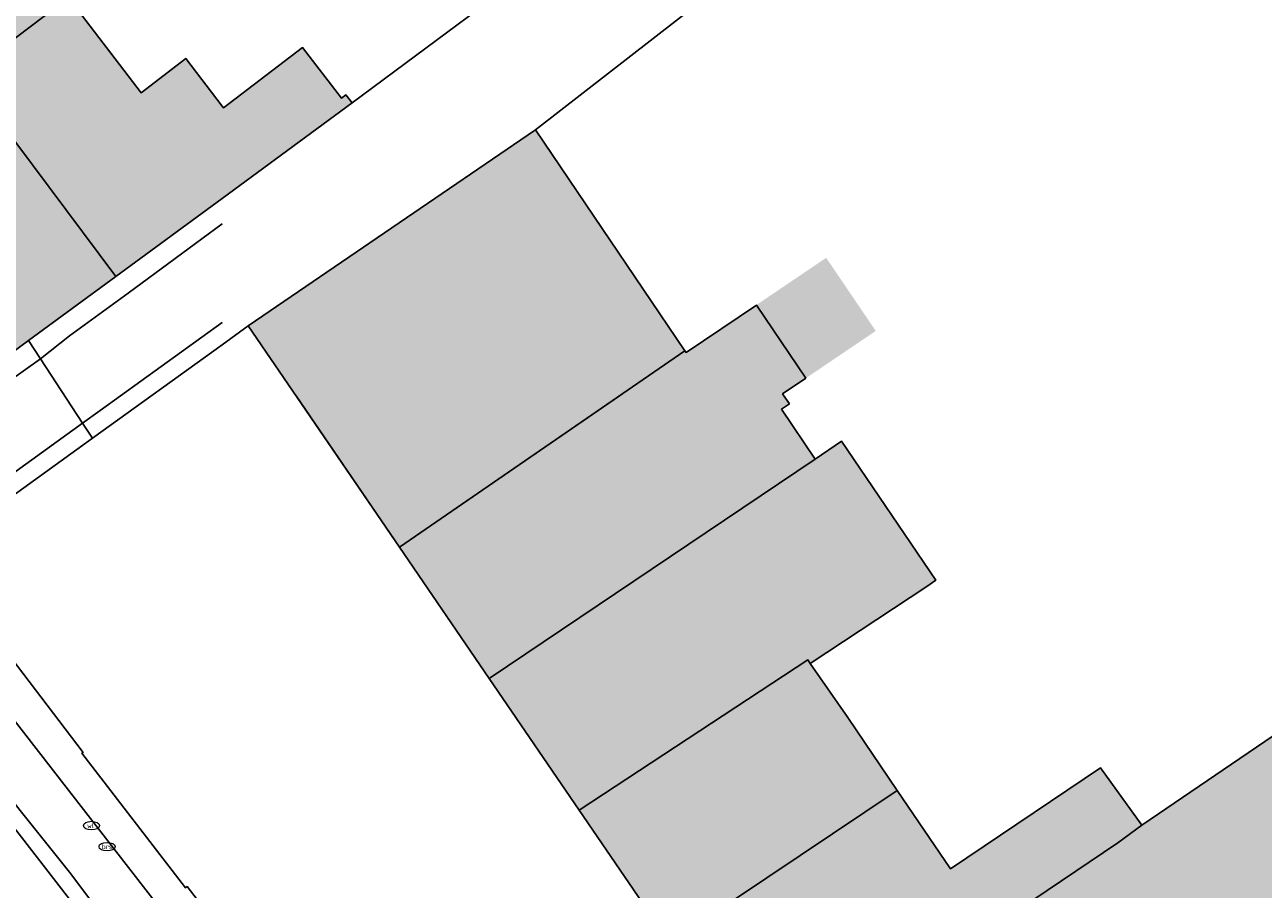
# Model space of a CAD drawing. Header units: metres. Extents: x 196496 to 197479, y 355139 to 356324.
# Tile 49 of 144: x 197132 to 197180, y 355517 to 355551. Entities that reach past the tile are written whole.
import ezdxf
from ezdxf.enums import TextEntityAlignment as Align

# ---------------------------------------------------------------- set-up
doc = ezdxf.new("R2010")
doc.units = ezdxf.units.M
doc.layers.get('0').update_dxf_attribs({"color": 252, "lineweight": 18})
for name, color, linetype, lineweight in [('B-WE-IE-MEUBILAIR-S', 252, 'Continuous', 18), ('B-WE-OG-BEBOUWING-GV', 252, 'Continuous', 18), ('B-WE-OG-TERREIN_ERF-GV', 252, 'Continuous', 18), ('B-WE-VH-GESLOTENVERHARDING_ASFALT-GV', 252, 'Continuous', 18), ('B-WE-VH-OPENVERHARDING_SIERBESTRATING-GV', 252, 'Continuous', 18), ('B-WE-VH-OPENVERHARDING_STRAATBAKSTEEN-GV', 252, 'Continuous', 18), ('B-WE-VH-OPENVERHARDING_TEGEL-GV', 252, 'Continuous', 18), ('B-WE-VH-VERHARDING_ASFALT-GV', 252, 'Continuous', 18)]:
    doc.layers.add(name, color=color, linetype=linetype, lineweight=lineweight)
doc.layers.add('X-XX-AL-PRESENTATIE_GEBOUW3-V', color=7, linetype='Continuous', lineweight=18, true_color=0xf0f0f0)
doc.styles.add('NLCS-ISO', font='NLCS-ISO.ttf')

# ---------------------------------------------------------------- blocks, each defined once
blk = doc.blocks.new('SIE-MEUBILAIR_PUT_BRANDSTOFPUT-SO')
blk.add_ellipse((0, 0), major_axis=(1.25, 0), ratio=0.54)
at = {"style": 'NLCS-ISO'}
blk.add_text('brs', height=0.75, dxfattribs=at).set_placement((0.03, 0), align=Align.MIDDLE_CENTER)
blk = doc.blocks.new('SIE-MEUBILAIR_PUT_WATERLEIDINGPUT-SO')
blk.add_ellipse((0, 0), major_axis=(1.25, 0), ratio=0.54)
at = {"style": 'NLCS-ISO'}
blk.add_text('wl', height=0.75, dxfattribs=at).set_placement((-0.14, 0), align=Align.MIDDLE_CENTER)

msp = doc.modelspace()

# ---------------------------------------------------------------- hatches: boundary and pattern name
at = {"layer": 'X-XX-AL-PRESENTATIE_GEBOUW3-V'}
for points in [[(197129.839, 355548.556), (197133.859, 355551.594), (197133.752, 355551.735), (197136.653, 355554.006), (197134.552, 355556.712), (197133.062, 355555.536), (197130.76, 355558.482), (197128.754, 355556.916), (197126.158, 355560.235), (197125.145, 355559.445), (197123.938, 355560.986), (197121.527, 355559.101), (197121.41, 355559.253), (197114.304, 355553.62), (197122.516, 355543.021)], [(197129.839, 355548.556), (197135.701, 355540.717), (197144.905, 355547.484), (197144.665, 355547.799), (197144.49, 355547.666), (197142.972, 355549.649), (197139.891, 355547.299), (197138.423, 355549.212), (197136.681, 355547.878), (197133.859, 355551.594)], [(197135.701, 355540.717), (197129.839, 355548.556), (197122.516, 355543.021), (197122.552, 355542.975), (197128.439, 355535.377), (197132.298, 355538.215)], [(197135.701, 355540.717), (197129.839, 355548.556), (197122.516, 355543.021), (197122.552, 355542.975), (197125.551, 355539.104), (197126.375, 355538.042), (197128.439, 355535.377), (197132.298, 355538.215)], [(197157.873, 355537.824), (197152.05, 355546.433), (197140.858, 355538.792), (197146.752, 355530.161)], [(197140.858, 355538.792), (197146.752, 355530.161), (197157.873, 355537.824), (197152.05, 355546.433), (197150.276, 355545.222)], [(197150.246, 355525.042), (197162.949, 355533.598), (197161.632, 355535.541), (197161.943, 355535.751), (197161.681, 355536.14), (197162.588, 355536.753), (197165.309, 355538.594), (197163.379, 355541.446), (197160.658, 355539.605), (197157.921, 355537.753), (197157.873, 355537.824), (197146.752, 355530.161)], [(197150.246, 355525.042), (197162.949, 355533.598), (197161.632, 355535.541), (197161.943, 355535.751), (197161.681, 355536.14), (197162.588, 355536.753), (197160.658, 355539.605), (197157.921, 355537.753), (197157.873, 355537.824), (197146.752, 355530.161)], [(197190.059, 355518.358), (197194.037, 355521.163), (197191.444, 355524.841), (197193.155, 355526.047), (197195.745, 355522.391), (197203.646, 355527.987), (197203.213, 355528.601), (197200.911, 355531.863), (197202.868, 355533.251), (197200.43, 355536.694), (197198.231, 355535.136), (197181.728, 355523.442), (197175.68, 355519.325), (197174.741, 355518.637), (197160.97, 355509.338), (197160.997, 355509.298), (197160.233, 355508.776), (197161.948, 355506.267), (197164.45, 355502.607), (197166.196, 355500.053), (197168.42, 355501.564), (197176.371, 355506.965), (197175.483, 355508.272), (197177.641, 355509.738), (197178.099, 355509.063), (197187.275, 355515.28), (197186.164, 355516.919), (197189.298, 355519.043), (197189.873, 355518.227)], [(197166.196, 355500.053), (197168.42, 355501.564), (197176.371, 355506.965), (197175.483, 355508.272), (197177.641, 355509.738), (197178.099, 355509.063), (197187.275, 355515.28), (197186.164, 355516.919), (197189.298, 355519.043), (197189.873, 355518.227), (197190.059, 355518.358), (197194.037, 355521.163), (197191.444, 355524.841), (197193.155, 355526.047), (197195.745, 355522.391), (197203.646, 355527.987), (197203.439, 355528.28), (197203.213, 355528.601), (197200.911, 355531.863), (197202.868, 355533.251), (197200.43, 355536.694), (197198.231, 355535.136), (197181.728, 355523.442), (197175.68, 355519.325), (197174.741, 355518.637), (197160.97, 355509.338), (197160.997, 355509.298), (197160.233, 355508.776), (197161.948, 355506.267), (197164.45, 355502.607)], [(197153.753, 355519.907), (197162.658, 355525.775), (197162.758, 355525.631), (197167.299, 355528.635), (197167.649, 355528.87), (197163.977, 355534.293), (197162.949, 355533.598), (197150.246, 355525.042)], [(197153.753, 355519.907), (197162.658, 355525.775), (197162.758, 355525.631), (197167.299, 355528.635), (197167.649, 355528.87), (197163.977, 355534.293), (197162.949, 355533.598), (197150.246, 355525.042)], [(197157.286, 355514.733), (197166.147, 355520.675), (197164.222, 355523.517), (197162.758, 355525.631), (197162.658, 355525.775), (197153.753, 355519.907)], [(197157.286, 355514.733), (197166.147, 355520.675), (197164.222, 355523.517), (197162.758, 355525.631), (197162.658, 355525.775), (197153.753, 355519.907)], [(197160.97, 355509.338), (197174.741, 355518.637), (197175.68, 355519.325), (197174.071, 355521.557), (197168.219, 355517.614), (197166.147, 355520.675), (197157.286, 355514.733)], [(197160.97, 355509.338), (197174.741, 355518.637), (197175.68, 355519.325), (197174.071, 355521.557), (197168.219, 355517.614), (197166.147, 355520.675), (197157.286, 355514.733)]]:
    msp.add_hatch(color=256, dxfattribs=at).paths.add_polyline_path(points)

# ---------------------------------------------------------------- linework, layer by layer
at = {"layer": 'B-WE-OG-BEBOUWING-GV', "flags": 128}
for points in [[(197129.839, 355548.556), (197133.859, 355551.594), (197133.752, 355551.735), (197136.653, 355554.006), (197134.552, 355556.712), (197133.062, 355555.536), (197130.76, 355558.482), (197128.754, 355556.916), (197126.158, 355560.235), (197125.145, 355559.445), (197123.938, 355560.986), (197121.527, 355559.101), (197121.41, 355559.253), (197114.304, 355553.62), (197122.516, 355543.021)], [(197135.701, 355540.717), (197129.839, 355548.556), (197122.516, 355543.021), (197122.552, 355542.975), (197125.551, 355539.104), (197126.375, 355538.042), (197128.439, 355535.377), (197132.298, 355538.215)], [(197157.873, 355537.824), (197152.05, 355546.433), (197140.858, 355538.792), (197146.752, 355530.161)], [(197150.246, 355525.042), (197162.949, 355533.598), (197161.632, 355535.541), (197161.943, 355535.751), (197161.681, 355536.14), (197162.588, 355536.753), (197160.658, 355539.605), (197157.921, 355537.753), (197157.873, 355537.824), (197146.752, 355530.161)], [(197153.753, 355519.907), (197162.658, 355525.775), (197162.758, 355525.631), (197167.299, 355528.635), (197167.649, 355528.87), (197163.977, 355534.293), (197162.949, 355533.598), (197150.246, 355525.042)], [(197153.753, 355519.907), (197162.658, 355525.775), (197162.758, 355525.631), (197167.299, 355528.635), (197167.649, 355528.87), (197163.977, 355534.293), (197162.949, 355533.598), (197150.246, 355525.042)], [(197157.286, 355514.733), (197166.147, 355520.675), (197164.222, 355523.517), (197162.758, 355525.631), (197162.658, 355525.775), (197153.753, 355519.907)], [(197157.286, 355514.733), (197166.147, 355520.675), (197164.222, 355523.517), (197162.758, 355525.631), (197162.658, 355525.775), (197153.753, 355519.907)], [(197160.97, 355509.338), (197174.741, 355518.637), (197175.68, 355519.325), (197174.071, 355521.557), (197168.219, 355517.614), (197166.147, 355520.675), (197157.286, 355514.733)], [(197160.97, 355509.338), (197174.741, 355518.637), (197175.68, 355519.325), (197174.071, 355521.557), (197168.219, 355517.614), (197166.147, 355520.675), (197157.286, 355514.733)]]:
    msp.add_lwpolyline(points, close=True, dxfattribs=at)
for points in [[(197139.841, 355547.364), (197138.423, 355549.212), (197136.681, 355547.878), (197133.859, 355551.594), (197129.839, 355548.556), (197135.701, 355540.717)], [(197139.841, 355543.761), (197144.905, 355547.484), (197144.665, 355547.799), (197144.49, 355547.666), (197142.972, 355549.649), (197139.891, 355547.299), (197139.841, 355547.364)], [(197142.719, 355536.067), (197146.752, 355530.161), (197155.322, 355536.067)], [(197155.322, 355536.067), (197146.752, 355530.161), (197150.246, 355525.042)], [(197199.544, 355536.067), (197198.231, 355535.136), (197181.728, 355523.442), (197175.68, 355519.325), (197174.741, 355518.637), (197160.97, 355509.338), (197160.997, 355509.298), (197160.233, 355508.776), (197161.948, 355506.267), (197164.45, 355502.607), (197166.196, 355500.053)], [(197181.728, 355523.442), (197175.68, 355519.325), (197174.741, 355518.637), (197160.97, 355509.338), (197160.997, 355509.298), (197160.233, 355508.776), (197161.948, 355506.267), (197164.45, 355502.607), (197166.196, 355500.053), (197176.371, 355506.965), (197175.483, 355508.272), (197177.641, 355509.738), (197178.099, 355509.063), (197187.275, 355515.28)]]:
    msp.add_lwpolyline(points, dxfattribs=at)
at = {"layer": 'B-WE-OG-BEBOUWING-GV'}
for points in [[(197135.701, 355540.717), (197139.841, 355543.761)], [(197150.246, 355525.042), (197162.949, 355533.598), (197161.632, 355535.541), (197161.943, 355535.751), (197161.731, 355536.067)]]:
    msp.add_lwpolyline(points, dxfattribs=at)
at = {"layer": 'B-WE-OG-TERREIN_ERF-GV', "flags": 128}
for points in [[(197139.841, 355547.364), (197139.891, 355547.299), (197142.972, 355549.649), (197144.49, 355547.666), (197144.665, 355547.799), (197144.905, 355547.484), (197150.654, 355551.764), (197147.239, 355556.081), (197149.956, 355558.23), (197153.433, 355553.832), (197171.837, 355567.533), (197173.953, 355569.108), (197157.247, 355585.591), (197161.168, 355589.591), (197166.264, 355588.24), (197171.753, 355582.173), (197179.346, 355581.173), (197174.799, 355586.207), (197171.862, 355583.541), (197166.847, 355589.144), (197148.998, 355593.861), (197139.841, 355585.449)], [(197169.526, 355560.015), (197152.05, 355546.433), (197157.873, 355537.824), (197157.921, 355537.753), (197160.658, 355539.605), (197162.588, 355536.753), (197161.681, 355536.14), (197161.943, 355535.751), (197161.632, 355535.541), (197162.949, 355533.598), (197163.977, 355534.293), (197167.649, 355528.87), (197167.299, 355528.635), (197162.758, 355525.631), (197164.222, 355523.517), (197166.147, 355520.675), (197168.219, 355517.614), (197174.071, 355521.557), (197175.68, 355519.325), (197181.728, 355523.442)], [(197157.286, 355514.733), (197153.753, 355519.907), (197150.246, 355525.042), (197146.752, 355530.161), (197140.858, 355538.792), (197139.841, 355538.058)], [(197139.841, 355538.058), (197134.795, 355534.419), (197129.189, 355530.375), (197128.64, 355529.915), (197128.56, 355529.861), (197134.424, 355522.162), (197134.378, 355522.131), (197138.415, 355516.882), (197138.477, 355516.933), (197139.475, 355515.63), (197139.841, 355515.172)], [(197161.731, 355536.067), (197161.943, 355535.751), (197161.632, 355535.541), (197162.949, 355533.598), (197163.977, 355534.293), (197167.649, 355528.87), (197167.299, 355528.635), (197162.758, 355525.631), (197164.222, 355523.517), (197166.147, 355520.675), (197168.219, 355517.614), (197174.071, 355521.557), (197175.68, 355519.325), (197181.728, 355523.442), (197198.231, 355535.136), (197197.578, 355536.067)]]:
    msp.add_lwpolyline(points, dxfattribs=at)
at = {"layer": 'B-WE-OG-TERREIN_ERF-GV'}
for points in [[(197130.76, 355558.482), (197133.062, 355555.536), (197134.552, 355556.712), (197136.653, 355554.006), (197133.752, 355551.735), (197133.859, 355551.594), (197136.681, 355547.878), (197138.423, 355549.212), (197139.841, 355547.364)], [(197161.948, 355506.267), (197160.233, 355508.776), (197160.997, 355509.298), (197160.97, 355509.338), (197157.286, 355514.733), (197153.753, 355519.907), (197150.246, 355525.042), (197146.752, 355530.161), (197142.719, 355536.067)]]:
    msp.add_lwpolyline(points, dxfattribs=at)
at = {"layer": 'B-WE-VH-GESLOTENVERHARDING_ASFALT-GV', "flags": 128}
for points in [[(197138.121, 355515.172), (197124.032, 355533.329), (197110.06, 355551.321), (197109.317, 355552.271), (197094.753, 355571.109), (197089.853, 355577.395), (197088.116, 355576.077), (197093.028, 355569.764), (197095.793, 355566.194)], [(197095.793, 355566.194), (197101.221, 355559.186), (197101.363, 355559.28), (197104.843, 355554.778), (197107.394, 355551.474), (197111.741, 355545.886), (197113.128, 355544.085), (197116.982, 355539.169), (197119.383, 355536.029), (197123.163, 355531.18), (197126.248, 355527.222), (197129.945, 355522.416), (197133.891, 355517.49), (197135.639, 355515.172)], [(197139.841, 355542.768), (197136.175, 355540.073), (197133.899, 355538.399), (197132.762, 355537.509)]]:
    msp.add_lwpolyline(points, dxfattribs=at)
at = {"layer": 'B-WE-VH-GESLOTENVERHARDING_ASFALT-GV'}
msp.add_lwpolyline([(197132.762, 355537.509), (197134.403, 355535.002), (197135.088, 355535.493), (197139.841, 355538.921)], dxfattribs=at)
at = {"layer": 'B-WE-VH-GESLOTENVERHARDING_ASFALT-GV', "flags": 128}
msp.add_lwpolyline([(197129.058, 355534.887), (197130.816, 355532.41), (197134.403, 355535.002), (197132.762, 355537.509)], close=True, dxfattribs=at)
at = {"layer": 'B-WE-VH-OPENVERHARDING_SIERBESTRATING-GV', "flags": 128}
msp.add_lwpolyline([(197139.841, 355538.921), (197135.088, 355535.493), (197134.403, 355535.002)], dxfattribs=at)
at = {"layer": 'B-WE-VH-OPENVERHARDING_SIERBESTRATING-GV'}
msp.add_lwpolyline([(197134.403, 355535.002), (197134.795, 355534.419), (197139.841, 355538.058)], dxfattribs=at)
at = {"layer": 'B-WE-VH-OPENVERHARDING_SIERBESTRATING-GV', "flags": 128}
msp.add_lwpolyline([(197129.042, 355530.579), (197129.189, 355530.375), (197134.795, 355534.419), (197134.403, 355535.002), (197130.816, 355532.41), (197128.782, 355530.94)], close=True, dxfattribs=at)
at = {"layer": 'B-WE-VH-OPENVERHARDING_STRAATBAKSTEEN-GV', "flags": 128}
for points in [[(197081.981, 355583.944), (197088.116, 355576.077), (197089.853, 355577.395), (197094.753, 355571.109), (197109.317, 355552.271), (197110.06, 355551.321), (197124.032, 355533.329), (197138.121, 355515.172)], [(197139.841, 355515.172), (197139.475, 355515.63), (197138.477, 355516.933), (197138.415, 355516.882), (197134.378, 355522.131), (197134.424, 355522.162), (197128.56, 355529.861)], [(197135.639, 355515.172), (197133.891, 355517.49), (197129.945, 355522.416), (197129.521, 355522.082), (197133.265, 355517.239), (197134.861, 355515.172)], [(197134.861, 355515.172), (197133.265, 355517.239), (197129.521, 355522.082), (197127.984, 355520.917)]]:
    msp.add_lwpolyline(points, dxfattribs=at)
at = {"layer": 'B-WE-VH-OPENVERHARDING_TEGEL-GV', "flags": 128}
msp.add_lwpolyline([(197139.841, 355543.761), (197135.701, 355540.717), (197132.298, 355538.215), (197132.762, 355537.509)], dxfattribs=at)
at = {"layer": 'B-WE-VH-OPENVERHARDING_TEGEL-GV'}
msp.add_lwpolyline([(197132.762, 355537.509), (197133.899, 355538.399), (197136.175, 355540.073), (197139.841, 355542.768)], dxfattribs=at)
at = {"layer": 'B-WE-VH-OPENVERHARDING_TEGEL-GV', "flags": 128}
msp.add_lwpolyline([(197128.439, 355535.377), (197128.904, 355534.777), (197129.058, 355534.887), (197132.762, 355537.509), (197132.298, 355538.215)], close=True, dxfattribs=at)
at = {"layer": 'B-WE-VH-VERHARDING_ASFALT-GV', "flags": 128}
msp.add_lwpolyline([(197139.841, 355538.058), (197140.858, 355538.792), (197152.05, 355546.433), (197169.526, 355560.015), (197174.825, 355564.037), (197171.837, 355567.533), (197153.433, 355553.832), (197153.443, 355553.82), (197150.727, 355551.672), (197150.654, 355551.764), (197144.905, 355547.484), (197139.841, 355543.761)], dxfattribs=at)

# ---------------------------------------------------------------- block references
at = {"layer": 'B-WE-IE-MEUBILAIR-S', "xscale": 0.25, "yscale": 0.25, "zscale": 0.25}
for name, p in [('SIE-MEUBILAIR_PUT_WATERLEIDINGPUT-SO', (197134.747, 355519.304)), ('SIE-MEUBILAIR_PUT_BRANDSTOFPUT-SO', (197135.356, 355518.485))]:
    msp.add_blockref(name, p, dxfattribs=at)

doc.saveas('drawing.dxf')
